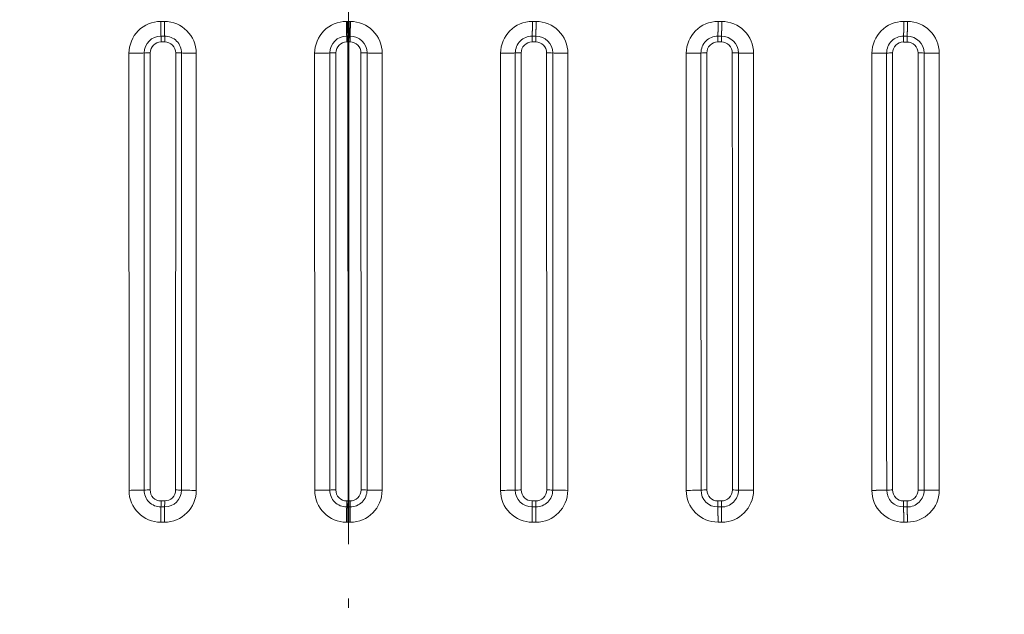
# Model space of a CAD drawing. Extents: x 63 to 282, y 22 to 273.
# Tile 3 of 6: x 174 to 228, y 105 to 138. Entities that reach past the tile are written whole.
import ezdxf
from ezdxf.enums import TextEntityAlignment as Align

# ---------------------------------------------------------------- set-up
doc = ezdxf.new("R2010")
doc.units = 0
doc.linetypes.add('DASHDOT', pattern=[18.5, 12, -3, 0.5, -3])
doc.layers.get('0').update_dxf_attribs({"lineweight": 13})
doc.styles.get("Standard").update_dxf_attribs({"font": 'isocp.shx'})
doc.dimstyles.get("Standard").update_dxf_attribs({"dimtxt": 2.5, "dimasz": 2.5, "dimexe": 1.25, "dimexo": 0.625, "dimtad": 1, "dimcen": 2.5, "dimadec": 0, "dimazin": 0, "dimtfac": 1, "dimtmove": 0, "dimatfit": 0, "dimfxl": 0, "dimarcsym": 0})

# ---------------------------------------------------------------- blocks, each defined once
blk = doc.blocks.new('*D')
at = {"color": 7, "lineweight": 13}
for p, q in [((101.161, 237.078), (80.523, 237.078)), ((82.523, 216.306), (82.523, 237.078)), ((190.188, 228.078), (80.523, 228.078)), ((100.874, 185.434), (66.63, 185.434)), ((68.63, 41.405), (68.63, 185.434)), ((190.188, 185.434), (90.493, 185.434)), ((92.493, 155.415), (92.493, 185.434)), ((165.986, 162.803), (201.341, 152.975)), ((172.628, 155.415), (90.493, 155.415)), ((100.874, 41.405), (66.63, 41.405)), ((102.074, 24.39), (282.303, 24.39))]:
    blk.add_line(p, q, dxfattribs=at)
at = {"color": 7, "lineweight": 13, "ltscale": 0.445367}
for p, q in [((102.074, 40.205), (102.074, 22.39)), ((282.303, 40.205), (282.303, 22.39))]:
    blk.add_line(p, q, dxfattribs=at)
at = {"color": 7, "lineweight": 13}
for points in [[(83.04, 235.146), (82.523, 237.078), (82.005, 235.146)], [(82.005, 230.01), (82.523, 228.078), (83.04, 230.01)], [(69.148, 183.502), (68.63, 185.434), (68.113, 183.502)], [(93.011, 183.502), (92.493, 185.434), (91.975, 183.502)], [(185.035, 158.045), (183.036, 158.064), (184.758, 157.047)], [(91.975, 157.347), (92.493, 155.415), (93.011, 157.347)], [(199.341, 152.994), (201.341, 152.975), (199.619, 153.991)], [(68.113, 43.337), (68.63, 41.405), (69.148, 43.337)], [(104.006, 24.907), (102.074, 24.39), (104.006, 23.872)], [(280.371, 23.872), (282.303, 24.39), (280.371, 24.907)]]:
    blk.add_lwpolyline(points, dxfattribs=at)
for s, rotation, p, p2 in [('45', 90, (80.523, 216.306), (80.523, 223.078)), ('150', 90, (90.493, 165.17), (90.493, 175.678)), ('%%c', 344.4653, (166.522, 164.73), (168.995, 164.042)), ('90', 344.4653, (169.958, 163.775), (176.483, 161.961)), ('720', 90, (66.63, 108.165), (66.63, 118.673))]:
    blk.add_text(s, height=3.5, rotation=rotation, dxfattribs=at).set_placement(p, p2, align=Align.FIT)
blk.add_text('900', height=3.5, dxfattribs=at).set_placement((186.934, 26.39), (197.442, 26.39), align=Align.FIT)
blk = doc.blocks.new('BLOCK2')
at = {"color": 7, "lineweight": 13, "ltscale": 0.025}
for p, q in [((-51.54, -90.04), (-50.54, -90.04)), ((51.54, -90.04), (50.54, -90.04)), ((102.54, -90.03), (101.54, -90.03)), ((152.54, -90.03), (153.54, -90.03)), ((-51.47, -94.06), (-50.47, -94.06)), ((51.47, -94.06), (50.47, -94.06)), ((102.47, -94.07), (101.47, -94.07)), ((152.47, -94.07), (153.47, -94.07)), ((-50.44, -95.67), (-51.44, -95.67)), ((50.44, -95.67), (51.44, -95.67)), ((101.44, -95.68), (102.44, -95.68)), ((152.44, -95.69), (153.44, -95.69)), ((-51.46, -221.67), (-50.46, -221.67)), ((51.46, -221.67), (50.46, -221.67)), ((102.46, -221.68), (101.46, -221.68)), ((153.46, -221.69), (152.46, -221.69)), ((-50.48, -223.34), (-51.48, -223.34)), ((50.48, -223.34), (51.48, -223.34)), ((101.48, -223.35), (102.48, -223.35)), ((153.48, -223.35), (152.48, -223.35)), ((-50.51, -227.52), (-51.51, -227.52)), ((50.51, -227.52), (51.51, -227.52)), ((101.51, -227.52), (102.51, -227.52)), ((153.52, -227.51), (152.52, -227.51))]:
    blk.add_line(p, q, dxfattribs=at)
at = {"color": 7, "lineweight": 13, "ltscale": 0.007322}
for p, q in [((-0.54, -90.04), (-0.25, -90.04)), ((0.54, -90.04), (0.25, -90.04)), ((-0.47, -94.06), (-0.18, -94.06)), ((0.47, -94.06), (0.18, -94.06)), ((-0.15, -95.66), (-0.44, -95.66)), ((0.15, -95.66), (0.44, -95.66))]:
    blk.add_line(p, q, dxfattribs=at)
at = {"color": 7, "lineweight": 13, "ltscale": 0.002385}
for p, q in [((-0.25, -90.04), (-0.15, -90.04)), ((0.25, -90.04), (0.15, -90.04))]:
    blk.add_line(p, q, dxfattribs=at)
at = {"color": 7, "lineweight": 13, "ltscale": 0.003748}
for q in [(-0.15, -90.04), (0.15, -90.04)]:
    blk.add_line((0, -90.04), q, dxfattribs=at)
at = {"color": 7, "lineweight": 13, "ltscale": 0.00438}
for p in [(-0.18, -94.06), (0.18, -94.06)]:
    blk.add_line(p, (0, -94.06), dxfattribs=at)
at = {"color": 7, "lineweight": 13, "ltscale": 0.003698}
for q in [(-0.15, -95.66), (0.15, -95.66)]:
    blk.add_line((0, -95.66), q, dxfattribs=at)
at = {"color": 7, "lineweight": 13}
for p, q in [((-0.1, -221.66), (-0.15, -95.66)), ((0.1, -221.66), (0.15, -95.66)), ((-60.26, -218.77), (-60.27, -98.77)), ((-56.12, -218.7), (-56.11, -98.7)), ((-54.44, -98.67), (-54.46, -218.67)), ((-47.44, -98.67), (-47.46, -218.67)), ((-45.84, -218.7), (-45.83, -98.7)), ((-41.78, -218.78), (-41.79, -98.79)), ((-9.26, -218.77), (-9.27, -98.77)), ((-5.12, -218.7), (-5.11, -98.7)), ((-3.44, -98.66), (-3.46, -218.66)), ((3.44, -98.66), (3.46, -218.66)), ((5.12, -218.7), (5.11, -98.7)), ((9.26, -218.77), (9.27, -98.77)), ((41.78, -218.78), (41.79, -98.79)), ((45.84, -218.7), (45.83, -98.7)), ((47.44, -98.67), (47.46, -218.67)), ((54.44, -98.67), (54.46, -218.67)), ((56.12, -218.7), (56.11, -98.7)), ((60.26, -218.77), (60.27, -98.77)), ((92.78, -136.33), (92.79, -98.78)), ((96.83, -136.25), (96.83, -98.71)), ((98.44, -98.68), (98.45, -136.23)), ((105.44, -98.68), (105.45, -150.6)), ((107.11, -150.62), (107.11, -98.7)), ((111.27, -150.69), (111.27, -98.77)), ((143.79, -98.78), (143.78, -202.95)), ((147.83, -98.71), (147.83, -202.88)), ((149.44, -98.68), (149.46, -202.86)), ((156.44, -98.69), (156.46, -217.23)), ((158.11, -98.71), (158.12, -217.25)), ((162.27, -98.76), (162.26, -217.31)), ((92.78, -218.78), (92.78, -136.33)), ((96.84, -218.71), (96.83, -136.25)), ((98.45, -136.23), (98.46, -218.68)), ((105.45, -150.6), (105.46, -218.68)), ((107.12, -218.7), (107.11, -150.62)), ((111.26, -218.77), (111.27, -150.69))]:
    blk.add_line(p, q, dxfattribs=at)
at = {"color": 7, "lineweight": 13, "ltscale": 0.395659}
blk.add_line((143.78, -202.95), (143.78, -218.78), dxfattribs=at)
at = {"color": 7, "lineweight": 13, "ltscale": 0.395662}
blk.add_line((147.83, -202.88), (147.84, -218.71), dxfattribs=at)
at = {"color": 7, "lineweight": 13, "ltscale": 0.395663}
blk.add_line((149.46, -202.86), (149.46, -218.68), dxfattribs=at)
at = {"color": 7, "lineweight": 13, "ltscale": 0.03639}
for p, q in [((156.46, -217.23), (156.46, -218.69)), ((158.12, -217.25), (158.12, -218.71)), ((162.26, -217.31), (162.26, -218.76))]:
    blk.add_line(p, q, dxfattribs=at)
at = {"color": 7, "lineweight": 13, "ltscale": 0.008835}
for p, q in [((-0.46, -221.66), (-0.1, -221.66)), ((0.46, -221.66), (0.1, -221.66)), ((-0.12, -223.34), (-0.47, -223.34)), ((0.12, -223.34), (0.47, -223.34)), ((-0.16, -227.52), (-0.51, -227.52)), ((0.16, -227.52), (0.51, -227.52))]:
    blk.add_line(p, q, dxfattribs=at)
at = {"color": 7, "lineweight": 13, "ltscale": 0.002618}
for p in [(-0.1, -221.66), (0.1, -221.66)]:
    blk.add_line(p, (0, -221.66), dxfattribs=at)
at = {"color": 7, "lineweight": 13, "ltscale": 0.003033}
for q in [(-0.12, -223.34), (0.12, -223.34)]:
    blk.add_line((0, -223.34), q, dxfattribs=at)
at = {"color": 7, "lineweight": 13, "ltscale": 0.001453}
for p, q in [((-0.1, -227.52), (-0.16, -227.52)), ((0.1, -227.52), (0.16, -227.52))]:
    blk.add_line(p, q, dxfattribs=at)
at = {"color": 7, "lineweight": 13, "ltscale": 0.002569}
for q in [(-0.1, -227.52), (0.1, -227.52)]:
    blk.add_line((0, -227.52), q, dxfattribs=at)
at = {"color": 7, "lineweight": 13}
for centre, radius, start, end in [((-51.54, -98.77), 8.73, 89.9806, 180.0122), ((-50.54, -98.79), 8.75, 0.0231, 89.9855), ((-0.54, -98.77), 8.73, 89.9762, 180.0073), ((0.54, -98.77), 8.73, 359.9927, 90.0238), ((50.54, -98.79), 8.75, 90.0145, 179.9769), ((51.54, -98.77), 8.73, 359.9878, 90.0194), ((101.54, -98.78), 8.75, 90.016, 179.9803), ((102.54, -98.76), 8.73, 359.9855, 90.0174), ((152.54, -98.78), 8.75, 90.0173, 179.9837), ((153.54, -98.76), 8.73, 359.9841, 90.0142), ((-51.47, -98.7), 4.64, 90.0044, 179.9908), ((-93.32, -95.53), 41.88, 359.8074, 2.0105), ((-50.47, -98.7), 4.64, 359.997, 90.0082), ((-92.31, -95.53), 41.87, 359.8075, 2.0109), ((-0.47, -98.7), 4.64, 90.0025, 179.9892), ((-41.88, -95.53), 41.44, 359.8093, 2.0312), ((-41.58, -95.53), 41.43, 359.8093, 2.0313), ((41.58, -95.53), 41.43, 177.9687, 180.1907), ((41.88, -95.53), 41.44, 177.9688, 180.1907), ((0.47, -98.7), 4.64, 0.0108, 89.9975), ((50.47, -98.7), 4.64, 89.9918, 180.003), ((92.31, -95.53), 41.87, 177.9891, 180.1925), ((93.32, -95.53), 41.88, 177.9895, 180.1926), ((51.47, -98.7), 4.64, 0.0092, 89.9956), ((101.47, -98.71), 4.64, 89.9927, 180.0051), ((143.69, -95.53), 42.25, 178.0067, 180.1947), ((144.69, -95.53), 42.25, 178.007, 180.1948), ((102.47, -98.71), 4.64, 0.008, 89.9936), ((152.47, -98.71), 4.64, 89.9934, 180.0073), ((195, -95.54), 42.55, 178.0213, 180.198), ((196, -95.54), 42.56, 178.0214, 180.1979), ((153.47, -98.71), 4.64, 0.0072, 89.9917), ((-51.44, -98.67), 3, 90.0114, 179.988), ((-50.44, -98.67), 3, 359.9886, 90.0118), ((-0.44, -98.67), 3, 90.0114, 179.9874), ((0.44, -98.67), 3, 0.0126, 89.9886), ((50.44, -98.67), 3, 89.9882, 180.0114), ((51.44, -98.67), 3, 0.012, 89.9886), ((101.44, -98.68), 3, 89.9883, 180.0115), ((102.44, -98.68), 3, 0.0118, 89.9883), ((152.44, -98.68), 3, 89.9882, 180.0119), ((153.44, -98.69), 3, 0.0118, 89.9882), ((-54.64, -137.49), 38.81, 89.7034, 92.1628), ((-47.3, -133.54), 34.87, 87.5851, 90.2401), ((-3.64, -133.95), 35.29, 89.6736, 92.3789), ((3.64, -133.95), 35.29, 87.6211, 90.3264), ((47.3, -133.54), 34.87, 89.7599, 92.4149), ((54.64, -137.49), 38.81, 87.8372, 90.2966), ((98.3, -137.44), 38.76, 89.7838, 92.1726), ((105.64, -141.88), 43.21, 88.0572, 90.2664), ((149.3, -142.35), 43.66, 89.808, 91.9286), ((156.64, -147.45), 48.77, 88.2789, 90.236), ((-51.51, -218.77), 8.75, 180.022, 269.9952), ((-54.65, -256.99), 38.32, 89.7125, 92.1933), ((-51.48, -218.7), 4.64, 179.9967, 270.0133), ((-51.46, -218.67), 3, 179.9889, 270.0118), ((-50.51, -218.79), 8.73, 269.9771, 0.0059), ((-50.48, -218.7), 4.64, 270.0029, 359.9863), ((-50.46, -218.67), 3, 270.0113, 359.9878), ((-47.31, -254.04), 35.36, 87.6177, 90.2481), ((-0.51, -218.77), 8.75, 180.0252, 269.9971), ((-3.65, -253.52), 34.86, 89.6835, 92.4114), ((-0.48, -218.7), 4.64, 179.9986, 270.0144), ((-0.46, -218.67), 3, 179.989, 270.0117), ((0.46, -218.67), 3, 269.9883, 0.011), ((0.48, -218.7), 4.64, 269.9856, 0.0014), ((0.51, -218.77), 8.75, 270.0029, 359.9748), ((3.65, -253.52), 34.86, 87.5886, 90.3165), ((50.51, -218.79), 8.73, 179.9941, 270.0229), ((47.31, -254.04), 35.36, 89.7519, 92.3823), ((50.48, -218.7), 4.64, 180.0137, 269.9971), ((50.46, -218.67), 3, 180.0122, 269.9887), ((51.46, -218.67), 3, 269.9882, 0.0111), ((51.48, -218.7), 4.64, 269.9867, 0.0033), ((51.51, -218.77), 8.75, 270.0048, 359.978), ((54.65, -256.99), 38.32, 87.8067, 90.2875), ((101.51, -218.78), 8.73, 179.9935, 270.02), ((98.31, -257.98), 39.31, 89.7763, 92.1431), ((101.48, -218.71), 4.64, 180.0123, 269.9952), ((101.46, -218.68), 3, 180.0118, 269.9884), ((102.46, -218.68), 3, 269.9882, 0.0118), ((102.48, -218.71), 4.64, 269.9875, 0.0057), ((102.51, -218.77), 8.75, 270.0079, 359.9811), ((105.65, -261.32), 42.64, 88.029, 90.2582), ((152.51, -218.78), 8.74, 179.9916, 270.0176), ((149.31, -262.95), 44.27, 89.8013, 91.9028), ((152.48, -218.71), 4.64, 180.011, 269.9937), ((152.46, -218.68), 3, 180.0114, 269.9884), ((153.46, -218.69), 3, 269.9883, 0.0119), ((153.48, -218.71), 4.64, 269.9886, 0.0072), ((153.51, -218.76), 8.75, 270.0082, 359.9837), ((156.65, -266.8), 48.11, 88.2534, 90.2288), ((-118.42, -221.88), 66.96, 358.748, 0.1777), ((-117.41, -221.88), 66.95, 358.7478, 0.1778), ((-66.81, -221.88), 66.35, 358.7373, 0.1826), ((-66.45, -221.88), 66.34, 358.7372, 0.1826), ((66.45, -221.88), 66.34, 179.8174, 181.2628), ((66.81, -221.88), 66.35, 179.8174, 181.2627), ((117.41, -221.88), 66.95, 179.8222, 181.2522), ((118.42, -221.88), 66.96, 179.8223, 181.252), ((168.68, -221.88), 67.22, 179.8262, 181.2479), ((169.68, -221.88), 67.22, 179.8266, 181.2482), ((219.4, -221.89), 66.95, 179.8287, 181.2538), ((220.39, -221.89), 66.93, 179.8287, 181.254)]:
    blk.add_arc(centre, radius, start, end, dxfattribs=at)
for centre, major_axis, ratio, start_param, end_param in [((0, -89.84), (-0.1, 5), 0.030768, 1.609291, 2.572383), ((0, -89.84), (0.1, 5), 0.030768, 3.710802, 4.673895), ((-60.13, -98.59), (5, 0), 0.034934, 4.68316, 5.645705), ((-41.64, -98.6), (5, 0), 0.036227, 3.720576, 4.68312), ((-9.12, -98.58), (5, 0), 0.038481, 4.683038, 5.645581), ((9.12, -98.58), (5, 0), 0.038481, 3.779197, 4.74174), ((41.64, -98.6), (5, 0), 0.036227, 4.741658, 5.704202), ((60.13, -98.59), (5, 0), 0.034934, 3.779073, 4.741618), ((92.64, -98.62), (5, 0), 0.032641, 4.741566, 5.704114), ((-60.16, -218.6), (5, 0), 0.034939, 4.69158, 5.654118), ((-41.67, -218.6), (5, 0), 0.03623, 3.728953, 4.691489), ((-9.16, -218.58), (5, 0), 0.038481, 4.691302, 5.653836), ((9.16, -218.58), (5, 0), 0.038481, 3.770942, 4.733476), ((41.67, -218.6), (5, 0), 0.03623, 4.733289, 5.695825), ((60.16, -218.6), (5, 0), 0.034939, 3.77066, 4.733198), ((92.67, -218.62), (5, 0), 0.032651, 4.733079, 5.695622), ((0, -227.33), (-0.08, -5), 0.019975, 3.788988, 4.7518), ((0, -227.33), (0.08, -5), 0.019975, 1.531385, 2.494198)]:
    blk.add_ellipse(centre, major_axis=major_axis, ratio=ratio, start_param=start_param, end_param=end_param, dxfattribs=at)
for points in [[(-51.54, -90.04), (-51.54, -90.93), (-51.53, -91.81), (-51.52, -92.67), (-51.5, -93.47), (-51.47, -94.06)], [(-50.54, -90.04), (-50.54, -90.93), (-50.53, -91.81), (-50.52, -92.67), (-50.5, -93.47), (-50.47, -94.06)], [(-0.54, -90.04), (-0.54, -90.93), (-0.53, -91.82), (-0.52, -92.68), (-0.5, -93.47), (-0.47, -94.06)], [(-0.25, -90.04), (-0.24, -90.93), (-0.24, -91.82), (-0.22, -92.68), (-0.2, -93.47), (-0.18, -94.06)], [(0.25, -90.04), (0.24, -90.93), (0.24, -91.82), (0.22, -92.68), (0.2, -93.47), (0.18, -94.06)], [(0.54, -90.04), (0.54, -90.93), (0.53, -91.82), (0.52, -92.68), (0.5, -93.47), (0.47, -94.06)], [(50.54, -90.04), (50.54, -90.93), (50.53, -91.81), (50.52, -92.67), (50.5, -93.47), (50.47, -94.06)], [(51.54, -90.04), (51.54, -90.93), (51.53, -91.81), (51.52, -92.67), (51.5, -93.47), (51.47, -94.06)], [(101.54, -90.03), (101.54, -90.92), (101.53, -91.81), (101.52, -92.67), (101.5, -93.47), (101.47, -94.07)], [(102.54, -90.03), (102.54, -90.92), (102.53, -91.81), (102.52, -92.67), (102.5, -93.47), (102.47, -94.07)], [(152.47, -94.07), (152.5, -93.47), (152.52, -92.67), (152.53, -91.81), (152.54, -90.92), (152.54, -90.03)], [(153.47, -94.07), (153.5, -93.47), (153.52, -92.67), (153.53, -91.81), (153.54, -90.92), (153.54, -90.03)], [(111.27, -98.77), (110.37, -98.77), (109.46, -98.76), (108.58, -98.75), (107.76, -98.73), (107.11, -98.7)], [(147.83, -98.71), (147.23, -98.74), (146.43, -98.76), (145.57, -98.77), (144.68, -98.78), (143.79, -98.78)], [(158.11, -98.71), (158.76, -98.73), (159.58, -98.75), (160.46, -98.76), (161.37, -98.76), (162.27, -98.76)], [(111.26, -218.77), (110.36, -218.77), (109.46, -218.76), (108.58, -218.75), (107.76, -218.73), (107.12, -218.7)], [(147.84, -218.71), (147.23, -218.74), (146.43, -218.76), (145.56, -218.77), (144.67, -218.78), (143.78, -218.78)], [(158.12, -218.71), (158.76, -218.73), (159.58, -218.75), (160.46, -218.76), (161.36, -218.77), (162.26, -218.76)], [(-51.51, -227.52), (-51.52, -226.61), (-51.51, -225.7), (-51.5, -224.83), (-51.49, -223.99), (-51.48, -223.34)], [(-50.51, -227.52), (-50.52, -226.61), (-50.51, -225.7), (-50.5, -224.83), (-50.49, -223.99), (-50.48, -223.34)], [(-0.51, -227.52), (-0.52, -226.62), (-0.51, -225.71), (-0.5, -224.83), (-0.49, -223.99), (-0.47, -223.34)], [(-0.16, -227.52), (-0.16, -226.62), (-0.16, -225.71), (-0.15, -224.83), (-0.14, -223.99), (-0.12, -223.34)], [(0.16, -227.52), (0.16, -226.62), (0.16, -225.71), (0.15, -224.83), (0.14, -223.99), (0.12, -223.34)], [(0.51, -227.52), (0.52, -226.62), (0.51, -225.71), (0.5, -224.83), (0.49, -223.99), (0.47, -223.34)], [(50.51, -227.52), (50.52, -226.61), (50.51, -225.7), (50.5, -224.83), (50.49, -223.99), (50.48, -223.34)], [(51.51, -227.52), (51.52, -226.61), (51.51, -225.7), (51.5, -224.83), (51.49, -223.99), (51.48, -223.34)], [(101.51, -227.52), (101.52, -226.61), (101.51, -225.7), (101.5, -224.83), (101.49, -224), (101.48, -223.35)], [(102.51, -227.52), (102.52, -226.61), (102.51, -225.7), (102.51, -224.83), (102.49, -224), (102.48, -223.35)], [(152.48, -223.35), (152.49, -224), (152.51, -224.82), (152.51, -225.7), (152.52, -226.61), (152.52, -227.51)], [(153.48, -223.35), (153.49, -224), (153.51, -224.82), (153.51, -225.7), (153.52, -226.61), (153.52, -227.51)]]:
    blk.add_open_spline(points, degree=5, dxfattribs=at)

msp = doc.modelspace()

# ---------------------------------------------------------------- linework, layer by layer
at = {"color": 7, "linetype": 'DASHDOT', "lineweight": 13}
msp.add_line((192.1885, 194.8163), (192.1885, 31.828), dxfattribs=at)

# ---------------------------------------------------------------- block references
at = {"lineweight": 0, "xscale": 0.2, "yscale": 0.2, "zscale": 0.2}
msp.add_blockref('BLOCK2', (192.1885, 155.5193), dxfattribs=at)

# ---------------------------------------------------------------- dimensions: what is measured, and where the dimension line sits
at = {"color": 0, "lineweight": 0}
for base, p1, p2, angle, middle, dimtype in [((68.6303, 185.4336), (102.8737, 41.405), (102.8737, 185.4336), 90, (68.6303, 113.4193), 161), ((92.493, 185.4336), (174.6278, 155.4148), (192.1885, 185.4336), 89.99952, (92.493, 170.4242), 160), ((82.5225, 228.0778), (103.161, 237.0778), (192.1885, 228.0778), 269.99857, (82.5225, 219.6918), 160)]:
    dim = msp.add_linear_dim(base=base, p1=p1, p2=p2, angle=angle, dimstyle='Standard', override={"dimlfac": 5}, dxfattribs=at)
    dim.commit()
    dim.dimension.update_dxf_attribs({"geometry": '*D', "text_midpoint": middle, "dimtype": dimtype})
dim = msp.add_linear_dim(base=(102.0742, 24.3898), p1=(282.3027, 42.2045), p2=(102.0742, 42.2045), angle=180, text='900', dimstyle='Standard', override={"dimlfac": 5}, dxfattribs=at)
dim.commit()
dim.dimension.update_dxf_attribs({"geometry": '*D', "text_midpoint": (192.1885, 24.3898), "dimtype": 161})
dim = msp.add_diameter_dim_2p(p1=(201.3414, 152.975), p2=(183.0355, 158.0636), text='%%c90', dimstyle='Standard', override={"dimlfac": 5}, dxfattribs=at)
dim.commit()
dim.dimension.update_dxf_attribs({"geometry": '*D', "text_midpoint": (170.9669, 161.4184), "dimtype": 163})

doc.saveas('drawing.dxf')
